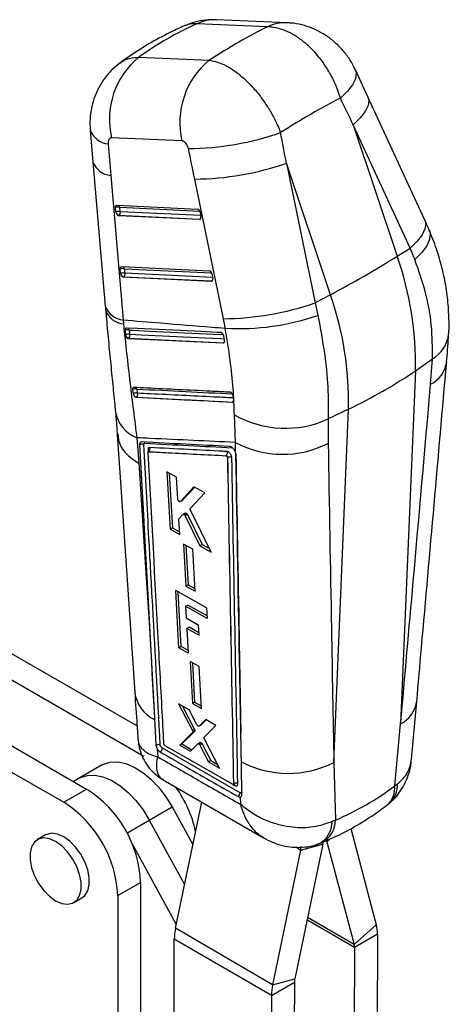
# Model space of a CAD drawing. Extents: x 54 to 540, y 63 to 421.
# Tile 11 of 11: x 494 to 537, y 305 to 402. Entities that reach past the tile are written whole.
import ezdxf

# ---------------------------------------------------------------- set-up
doc = ezdxf.new("R2010")
doc.units = 0
doc.header["$LTSCALE"] = 1.5
doc.layers.get('0').update_dxf_attribs({"linetype": 'CONTINUOUS'})

msp = doc.modelspace()

# ---------------------------------------------------------------- linework, layer by layer
at = {"color": 7, "linetype": 'CONTINUOUS'}
for p, q in [((520.647878, 402.056504), (513.732755, 402.357379)), ((518.689924, 401.657015), (511.774802, 401.957899)), ((506.070168, 398.664684), (512.985291, 398.3638)), ((528.573503, 394.766523), (527.349788, 397.417255)), ((534.171945, 382.62713), (528.573876, 394.765711)), ((501.285455, 391.48649), (501.54945, 388.369769)), ((527.129452, 392.028258), (531.450725, 379.086614)), ((532.727518, 379.889677), (527.129452, 392.028258)), ((510.301584, 390.427733), (503.386461, 390.728607)), ((501.549424, 388.370075), (502.759205, 374.163554)), ((520.561403, 388.236604), (523.387011, 374.497518)), ((524.882677, 375.29496), (520.561403, 388.236604)), ((503.298667, 387.037205), (504.508448, 372.830676)), ((514.377096, 372.939036), (511.551487, 386.678124)), ((503.808143, 383.443548), (503.774541, 383.880066)), ((503.918322, 384.108675), (511.818705, 383.733377)), ((504.23493, 383.464215), (504.201327, 383.900733)), ((504.071372, 383.085318), (504.099092, 383.10132)), ((512.021839, 382.707638), (504.071372, 383.085318)), ((504.099092, 383.10132), (512.04956, 382.72364)), ((512.04956, 382.72364), (512.021839, 382.707638)), ((512.074891, 383.426216), (512.158578, 382.987318)), ((531.450725, 379.086614), (532.727518, 379.889677)), ((533.187958, 378.761601), (532.727518, 379.889677)), ((504.38387, 378.060893), (512.978146, 377.652636)), ((504.700478, 377.416433), (504.666875, 377.85296)), ((504.273692, 377.395767), (504.240088, 377.832284)), ((504.53692, 377.037536), (504.564639, 377.053538)), ((513.18128, 376.626897), (504.53692, 377.037536)), ((504.564639, 377.053538), (513.209, 376.642899)), ((513.234331, 377.345475), (513.318018, 376.906577)), ((513.209, 376.642899), (513.18128, 376.626897)), ((524.882677, 375.29496), (523.387011, 374.497518)), ((523.387011, 374.497518), (523.660471, 373.2615)), ((504.508448, 372.830676), (504.549044, 372.421761)), ((504.712528, 371.78891), (504.753191, 371.35661)), ((504.753191, 371.35661), (504.76658, 371.283835)), ((514.486758, 370.831346), (514.397551, 371.267018)), ((505.023692, 371.002007), (505.045849, 371.014798)), ((505.023692, 371.002007), (514.355127, 370.554474)), ((514.378348, 370.567879), (514.355127, 370.554474)), ((514.488559, 370.822235), (514.486758, 370.831346)), ((533.239691, 367.826847), (534.910696, 368.984939)), ((534.734293, 366.484982), (534.910696, 368.984939)), ((533.239691, 367.826847), (531.790793, 333.075262)), ((505.450834, 365.968522), (505.51178, 365.560303)), ((515.33068, 365.348363), (515.304045, 365.44991)), ((515.381491, 364.954394), (515.33068, 365.348363)), ((505.810208, 365.208694), (505.811385, 365.209374)), ((515.262843, 364.738827), (515.260478, 364.737462)), ((515.54577, 360.762737), (515.451103, 363.482358)), ((526.671642, 364.035194), (524.6806, 363.07923)), ((525.222744, 329.283609), (526.671642, 364.035194)), ((524.6806, 363.07923), (524.667074, 360.673299)), ((505.866174, 361.222948), (506.048504, 358.750451)), ((506.122238, 360.530666), (506.127003, 360.533417)), ((515.559998, 359.794474), (515.54577, 360.762737)), ((515.559998, 359.794474), (515.555199, 359.808503)), ((514.770189, 359.261994), (514.77493, 359.264732)), ((514.77493, 359.264732), (514.775074, 359.264326)), ((509.768062, 357.354683), (508.826594, 357.878261)), ((508.826594, 357.878261), (509.144334, 352.237935)), ((509.056997, 357.750127), (509.361008, 352.363018)), ((509.889421, 355.178265), (509.768062, 357.354683)), ((465.039862, 356.442737), (505.884197, 332.873801)), ((511.480425, 356.401251), (510.144355, 354.951808)), ((511.547387, 356.363921), (510.361073, 355.076916)), ((511.130034, 354.285458), (512.560208, 355.799311)), ((512.560208, 355.799311), (511.480425, 356.401251)), ((462.785959, 355.141586), (506.538189, 329.89467)), ((510.144355, 354.951808), (510.129237, 354.943155)), ((510.130582, 354.940818), (510.347297, 355.065925)), ((510.361073, 355.076916), (510.144355, 354.951808)), ((510.361073, 355.076916), (510.345952, 355.068262)), ((510.020472, 353.283627), (510.397548, 353.670741)), ((510.626801, 353.805443), (510.40991, 353.680234)), ((510.763307, 353.76606), (510.546386, 353.640834)), ((510.841711, 353.662639), (510.624767, 353.5374)), ((510.841712, 353.66264), (512.271685, 350.732459)), ((513.167854, 349.981843), (511.136445, 354.117199)), ((510.082588, 351.712451), (509.999126, 353.21017)), ((510.624767, 353.5374), (512.054253, 350.606938)), ((457.177718, 351.904018), (500.929948, 326.657102)), ((509.361008, 352.363018), (509.144334, 352.237935)), ((509.144334, 352.237935), (510.082588, 351.712451)), ((509.361007, 352.363018), (510.068398, 351.967078)), ((510.458751, 350.756706), (510.687645, 346.631367)), ((511.358142, 350.252006), (510.458751, 350.756706)), ((512.271685, 350.732459), (512.054253, 350.606938)), ((512.271685, 350.732459), (512.99984, 350.323869)), ((454.923815, 350.602867), (498.676045, 325.355951)), ((510.690016, 350.626931), (510.90487, 346.756768)), ((511.58478, 346.125324), (511.358142, 350.252006)), ((512.054253, 350.606938), (513.167854, 349.981843)), ((512.717104, 344.487995), (509.681468, 346.201939)), ((509.997304, 340.561577), (509.681468, 346.201939)), ((510.213928, 340.686632), (509.912678, 346.071398)), ((510.90487, 346.756768), (510.687645, 346.631367)), ((510.687645, 346.631367), (511.58478, 346.125324)), ((510.90487, 346.756768), (511.570716, 346.381395)), ((510.661304, 344.644268), (510.878455, 344.769627)), ((510.661304, 344.644268), (510.724498, 343.503258)), ((512.77319, 343.449974), (510.661304, 344.644268)), ((512.759327, 343.706534), (510.878455, 344.769627)), ((512.717104, 344.487995), (512.77319, 343.449974)), ((510.724498, 343.503258), (511.905706, 342.834478)), ((507.128926, 342.093076), (507.589823, 333.667912)), ((510.782401, 342.457651), (510.999447, 342.582948)), ((510.782401, 342.457651), (510.916301, 340.039184)), ((511.962821, 341.788417), (510.782401, 342.457651)), ((511.948813, 342.044991), (510.999447, 342.582948)), ((511.905706, 342.834478), (511.962821, 341.788417)), ((509.997304, 340.561577), (510.213928, 340.686632)), ((510.916301, 340.039184), (509.997304, 340.561577)), ((510.902103, 340.295635), (510.213928, 340.686632)), ((511.094935, 339.215346), (511.323503, 335.089865)), ((511.987802, 338.706874), (511.094935, 339.215346)), ((511.325907, 339.083814), (511.539662, 335.214651)), ((512.213999, 334.579986), (511.987802, 338.706874)), ((511.539662, 335.214651), (511.323503, 335.089865)), ((511.539662, 335.214651), (512.199928, 334.836723)), ((532.864841, 329.590996), (533.37099, 335.273355)), ((510.990822, 334.447581), (509.962651, 335.036715)), ((509.962651, 335.036715), (511.328722, 332.405493)), ((510.361921, 334.807938), (511.54428, 332.529932)), ((511.758974, 332.988281), (510.990822, 334.447581)), ((511.323503, 335.089865), (512.213999, 334.579986)), ((507.589823, 333.667912), (507.599643, 333.488756)), ((512.629162, 333.508411), (511.976601, 332.862671)), ((512.686159, 333.475723), (512.192431, 332.987267)), ((513.637935, 332.929901), (512.629162, 333.508411)), ((511.55334, 332.351965), (510.297582, 331.102482)), ((511.54428, 332.529932), (511.328722, 332.405493)), ((511.55334, 332.351965), (511.337824, 332.22755)), ((511.976601, 332.862671), (511.965556, 332.856467)), ((511.966322, 332.85513), (512.182147, 332.979724)), ((512.192431, 332.987267), (511.976601, 332.862671)), ((512.192431, 332.987267), (512.181381, 332.98106)), ((512.486727, 331.760626), (513.637935, 332.929901)), ((531.208736, 326.975457), (531.790793, 333.075262)), ((511.337824, 332.22755), (510.08251, 330.978323)), ((513.991609, 328.725029), (512.496953, 331.581746)), ((507.870922, 330.609827), (507.921753, 329.825409)), ((516.009916, 326.301124), (508.37356, 330.682001)), ((508.528682, 331.088563), (508.527544, 331.100316)), ((515.259612, 327.125404), (508.643446, 330.916411)), ((510.297582, 331.102482), (510.08251, 330.978323)), ((510.08251, 330.978323), (511.126572, 330.376673)), ((510.297582, 331.102482), (511.282212, 330.534999)), ((511.126572, 330.376673), (511.846493, 331.109036)), ((512.073322, 331.242038), (511.857985, 331.117726)), ((512.191885, 331.215453), (511.976527, 331.09113)), ((512.281026, 331.106768), (512.065678, 330.98245)), ((512.065678, 330.98245), (512.910083, 329.348616)), ((512.281026, 331.106768), (513.125155, 329.472774)), ((513.125155, 329.472774), (512.910083, 329.348616)), ((513.125155, 329.472774), (513.805593, 329.080561)), ((502.465248, 329.028314), (500.211345, 327.727163)), ((512.910083, 329.348616), (513.991609, 328.725029)), ((525.222744, 329.283609), (525.376105, 323.608351)), ((500.211345, 327.727163), (499.643572, 327.399395)), ((508.438287, 327.576055), (518.324553, 321.857872)), ((498.676045, 325.355951), (500.929948, 326.657102)), ((515.334015, 327.117145), (515.343418, 327.122573)), ((515.361263, 327.179144), (515.362104, 327.179629)), ((515.362104, 327.179629), (515.362149, 327.179507)), ((531.208736, 326.975457), (531.462523, 327.151373)), ((516.076395, 325.141599), (516.065531, 325.876217)), ((507.090047, 323.600998), (509.34395, 324.902148)), ((509.34395, 324.902148), (511.373321, 321.196946)), ((509.663605, 312.956964), (512.240602, 325.376806)), ((507.090047, 323.600998), (510.558263, 317.268768)), ((525.376105, 323.608351), (525.060595, 323.455619)), ((526.885363, 322.769137), (529.397969, 313.291037)), ((496.891411, 322.140925), (496.095916, 321.681695)), ((505.361618, 321.340444), (509.743205, 313.340591)), ((524.133246, 321.240559), (521.384644, 307.993666)), ((521.958095, 320.656248), (524.133246, 321.240559)), ((524.538115, 321.474285), (527.218913, 311.361718)), ((521.958095, 320.656248), (519.209493, 307.409355)), ((503.98047, 316.171013), (506.234373, 317.472164)), ((506.234373, 317.472164), (506.237712, 299.281791)), ((499.667501, 315.494857), (500.462996, 315.954087)), ((503.98047, 316.171013), (503.983809, 297.980641)), ((519.209493, 307.409355), (509.663605, 312.956964)), ((529.397969, 313.291037), (527.218913, 311.361718)), ((529.508039, 312.367259), (527.254137, 311.066108)), ((529.508039, 312.367259), (529.46678, 298.152644)), ((509.497403, 294.541888), (509.547794, 311.902788)), ((519.093682, 306.355178), (509.547794, 311.902788)), ((527.254137, 311.066108), (527.212878, 296.851494)), ((519.093682, 306.355178), (521.347585, 307.656329)), ((519.209493, 307.409355), (521.384644, 307.993666)), ((521.347585, 307.656329), (521.306326, 293.441714)), ((519.093682, 306.355178), (519.052423, 292.140564))]:
    msp.add_line(p, q, dxfattribs=at)
at = {"color": 8, "linetype": 'CONTINUOUS'}
for p, q in [((504.201327, 383.900733), (512.043459, 383.528209)), ((512.13924, 383.088737), (504.23493, 383.464215)), ((504.666875, 377.85296), (513.202899, 377.447468)), ((513.298681, 377.007997), (504.700478, 377.416433)), ((506.967078, 360.047367), (506.980479, 359.800689)), ((515.326666, 327.115992), (515.488304, 327.023303)), ((504.886267, 322.328783), (507.090047, 323.600998)), ((524.836284, 321.738281), (524.538115, 321.474285)), ((521.958095, 320.656248), (521.487299, 320.929851)), ((524.538115, 321.474285), (524.408581, 321.549563)), ((527.218913, 311.361718), (522.636095, 314.025031)), ((527.254137, 311.066108), (522.585149, 313.779499))]:
    msp.add_line(p, q, dxfattribs=at)
at = {"color": 8, "linetype": 'CONTINUOUS', "flags": 128}
for points in [[(527.349959, 397.416887), (527.432132, 397.083251), (527.352304, 396.558312), (527.056775, 395.963485), (526.555789, 395.319381), (525.866716, 394.64834)], [(528.573876, 394.765711), (528.655134, 394.444183), (528.582207, 393.923728), (528.29592, 393.333837), (527.806076, 392.694719), (527.129452, 392.028258)], [(512.098987, 382.731435), (512.084563, 382.726813), (512.04956, 382.72364)], [(534.171945, 382.62713), (534.253201, 382.305602), (534.180275, 381.785147), (533.893988, 381.195255), (533.404142, 380.556129), (532.727518, 379.889677)], [(534.618153, 381.619617), (534.701999, 381.284746), (534.640022, 380.724652), (534.359351, 380.102872), (533.86969, 379.440891), (533.187958, 378.761601)], [(513.258427, 376.650694), (513.244003, 376.646072), (513.209, 376.642899)], [(505.139456, 371.815482), (505.530474, 371.796708), (507.094582, 371.721625), (513.351598, 371.421733), (514.361051, 371.373412)], [(514.464655, 370.93929), (514.121928, 370.955735), (512.557853, 371.030797), (506.302159, 371.331467), (505.180147, 371.385482)], [(514.440766, 370.581991), (514.413678, 370.571137), (514.378348, 370.567879)]]:
    msp.add_lwpolyline(points, dxfattribs=at)
at = {"color": 7, "linetype": 'CONTINUOUS', "flags": 128}
for points in [[(503.774541, 383.880066), (503.773792, 383.928213), (503.779128, 383.973026), (503.790388, 384.01317), (503.807238, 384.047455), (503.829174, 384.074845), (503.855542, 384.094522), (503.885557, 384.105918), (503.918322, 384.108675)], [(504.240088, 377.832284), (504.23934, 377.880432), (504.244676, 377.925254), (504.255937, 377.965398), (504.272786, 377.999674), (504.294722, 378.027063), (504.32109, 378.046749), (504.351105, 378.058136), (504.38387, 378.060893)], [(514.138957, 371.573262), (513.753164, 371.59164), (512.188646, 371.666208), (505.931049, 371.964754), (504.853356, 372.016221)], [(505.045849, 371.014798), (509.689221, 370.792254), (514.378348, 370.567879)], [(503.931162, 361.549084), (504.220339, 357.307463), (505.659616, 336.15723)], [(506.122238, 360.530666), (506.928551, 345.762836), (507.128926, 342.093076)], [(506.048504, 358.750451), (506.750117, 347.942888), (507.128926, 342.093076)], [(507.599643, 333.488756), (507.625479, 333.017458), (507.736185, 330.99922)], [(502.465248, 329.028314), (502.599079, 329.099676), (503.256774, 329.308397), (503.992959, 329.330985), (504.785264, 329.166755), (505.609617, 328.820696), (506.440968, 328.30332), (507.254059, 327.630353), (508.024183, 326.82224), (508.727941, 325.903533), (509.34395, 324.902148)], [(516.197946, 326.1256), (516.18981, 326.571416), (516.155524, 328.452799), (516.139259, 329.346598)], [(500.211345, 327.727163), (500.345176, 327.798526), (501.002871, 328.007246), (501.739056, 328.029834), (502.531361, 327.865605), (503.355714, 327.519546), (504.187065, 327.00217), (505.000156, 326.329203), (505.77028, 325.521089), (506.474038, 324.602382), (507.090047, 323.600998)], [(500.211345, 327.727163), (500.345176, 327.798526), (501.002871, 328.007246), (501.739056, 328.029834), (502.531361, 327.865605), (503.355714, 327.519546), (504.187065, 327.00217), (505.000156, 326.329203), (505.77028, 325.521089), (506.474038, 324.602382), (507.090047, 323.600998)], [(497.881708, 315.671694), (498.486147, 315.40751), (499.055458, 315.32818), (499.556555, 315.438315), (499.960316, 315.731513), (500.243276, 316.190739), (500.38899, 316.789298), (500.38899, 317.492408), (500.243276, 318.259206), (499.960316, 319.045128), (499.556555, 319.804501), (499.055458, 320.493189), (498.486147, 321.071172), (497.881708, 321.504858), (497.27727, 321.769042), (496.707958, 321.848372), (496.206861, 321.738238), (495.803101, 321.445037), (495.520141, 320.985814), (495.374427, 320.387254), (495.374427, 319.684144), (495.520141, 318.917347), (495.803101, 318.131423), (496.206861, 317.372052), (496.707958, 316.683363), (497.27727, 316.105381), (497.881708, 315.671694)], [(500.462996, 315.954087), (500.755811, 316.190743), (501.038771, 316.649968), (501.184485, 317.248528), (501.184485, 317.951638), (501.038771, 318.718435), (500.755811, 319.504357), (500.35205, 320.26373), (499.850953, 320.952419), (499.281642, 321.530401), (498.677203, 321.964088), (498.072764, 322.228271), (497.503453, 322.307602), (497.002356, 322.197467), (496.891411, 322.140925)], [(524.133246, 321.240559), (524.159953, 321.377066), (524.171909, 321.44432)]]:
    msp.add_lwpolyline(points, dxfattribs=at)
at = {"color": 8, "linetype": 'CONTINUOUS'}
for centre, radius, start, end in [((513.563194, 398.19049), 4.170337, 87.66977292, 115.39373412), ((520.478566, 397.888686), 4.171276, 87.73590009, 115.39140387), ((503.222713, 392.205789), 2.066485, 200.36987354, 264.79348335), ((503.484742, 389.095686), 2.066874, 200.55259389, 264.83481507), ((503.929554, 383.860398), 0.274749, 8.44189059, 61.52835364), ((511.900736, 382.963771), 0.282509, 301.78901929, 338.26245791), ((504.395087, 377.812613), 0.274767, 8.44381295, 61.52669642), ((513.060179, 376.883027), 0.282505, 301.78875994, 338.26271726), ((504.694526, 374.889156), 2.066873, 200.55230717, 264.83475027), ((504.740186, 374.487967), 2.075028, 200.28519377, 264.71470641), ((504.870083, 371.769875), 0.273207, 9.60958635, 64.07603374), ((533.320286, 371.770748), 3.207824, 299.72192915, 353.80453015), ((514.229684, 370.80788), 0.282314, 301.77538191, 337.79487466), ((533.38645, 369.123089), 2.96248, 297.06307885, 351.4119517), ((505.612675, 365.94241), 0.274803, 15.36515459, 55.26016399), ((515.108976, 364.984779), 0.290116, 302.02987939, 342.04312109), ((515.270715, 364.84922), 0.110673, 265.92109689, 299.5466744), ((507.069867, 364.357995), 3.358183, 189.73087229, 248.99583855), ((509.133824, 336.642608), 3.507206, 187.93247792, 244.05953579), ((530.446588, 335.710548), 2.958313, 297.02518627, 351.50503006), ((529.033998, 326.747342), 2.186669, 310.80961031, 5.98804968), ((529.223456, 326.972683), 2.246185, 312.97454823, 4.56286543), ((522.935457, 323.562816), 2.441073, 297.28246063, 1.0688516), ((522.640049, 323.426965), 2.420716, 297.28386289, 0.67823068)]:
    msp.add_arc(centre, radius, start, end, dxfattribs=at)
at = {"color": 7, "linetype": 'CONTINUOUS'}
for centre, radius, start, end in [((511.048442, 392.559397), 7.877674, 129.19393395, 193.43854779), ((517.96355, 392.258521), 7.877658, 129.19388078, 193.43856002), ((510.651983, 417.97502), 28.303535, 270.57153901, 289.26875923), ((511.319301, 414.843825), 28.166658, 270.4723107, 289.15483255), ((504.022795, 383.170478), 0.751761, 76.26186609, 109.28277948), ((511.724015, 383.393986), 0.352353, 5.24832873, 74.41091898), ((504.056402, 382.73388), 0.751839, 76.26362556, 109.28102002), ((504.259227, 383.479335), 0.452501, 184.53600405, 194.17665026), ((504.189836, 383.474762), 0.384309, 196.0497362, 256.3421906), ((503.90123, 383.382254), 0.343617, 305.15704112, 13.79948117), ((511.708412, 382.901462), 0.458279, 9.09028667, 10.79782227), ((475.038869, 469.220863), 106.331936, 297.95362199, 302.04100148), ((501.337154, 368.530132), 31.910288, 358.73713126, 19.31840204), ((504.488357, 377.122754), 0.751712, 76.26196479, 109.28519522), ((504.521946, 376.686173), 0.751767, 76.26197719, 109.28259841), ((504.724918, 377.43157), 0.452644, 184.53669848, 194.17434749), ((504.655396, 377.426993), 0.384324, 196.05107832, 256.34085858), ((504.366764, 377.334477), 0.34363, 305.15841794, 13.79803871), ((512.883455, 377.313245), 0.352354, 5.24831869, 74.41076803), ((512.870732, 376.821244), 0.455353, 9.08253922, 10.80107475), ((494.769106, 364.738478), 31.910288, 358.73713126, 19.31840204), ((514.144925, 401.104638), 28.166558, 270.47228248, 289.15486869), ((515.924617, 395.851484), 23.877831, 266.70542821, 288.90357407), ((504.969171, 371.108452), 0.727248, 76.45845804, 110.66461063), ((505.012927, 370.686981), 0.718238, 76.53693172, 111.20034299), ((505.137064, 371.388945), 0.385106, 195.83922264, 256.29896845), ((504.846962, 371.296524), 0.344856, 305.22056257, 14.94897692), ((506.031742, 407.372964), 48.001749, 295.4664348, 304.52818866), ((505.723847, 365.447156), 0.588522, 74.84997772, 117.63878836), ((505.786878, 365.045949), 0.583299, 74.94959877, 118.13969638), ((505.867647, 365.521934), 0.317584, 210.72821656, 259.79588164), ((505.609284, 365.493628), 0.348777, 305.41231341, 19.35850892), ((520.459843, 372.301133), 10.141906, 240.4050125, 294.59301595), ((506.355627, 360.154967), 0.442147, 63.65015698, 121.13636991), ((506.3979, 360.587562), 0.275559, 20.34916141, 51.09987805), ((520.191859, 369.431381), 9.835219, 241.81025364, 297.06617535), ((506.810766, 360.129846), 0.355991, 309.27197253, 22.4639398), ((507.90138, 330.68665), 0.472199, 305.33443253, 359.43558543), ((520.741543, 338.045551), 9.841383, 242.11839408, 297.0869865), ((494.768929, 316.974873), 11.476224, 2.48353181, 57.53048592), ((499.720909, 319.811757), 12.21883, 12.67241324, 35.19880156), ((515.342198, 327.027323), 0.146161, 358.42411788, 55.99630611), ((515.54242, 326.305042), 0.467513, 304.80584496, 359.51989148), ((492.515026, 315.673723), 11.476224, 2.48353181, 57.53048592), ((520.303041, 321.008776), 1.692183, 347.97565633, 359.48556813), ((514.835784, 311.8553), 5.288204, 167.97579613, 179.48547337), ((525.932957, 312.409723), 3.575334, 359.31947394, 14.27038547), ((526.110025, 311.079686), 1.144192, 359.32009966, 14.26994955), ((524.381677, 306.307695), 5.288208, 167.97585439, 179.48552793), ((523.039607, 307.641153), 1.692089, 167.97546886, 179.48611467)]:
    msp.add_arc(centre, radius, start, end, dxfattribs=at)
for centre, major_axis, ratio, start_param, end_param in [((548.784419, 350.77943), (46.278034, -44.771446), 0.661171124, 2.879052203, 3.030594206), ((502.736337, 352.78297), (34.333648, 50.231572), 0.404873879, 0.624736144, 0.776278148), ((502.736337, 352.78297), (40.692262, 44.143215), 0.298968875, 0.685912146, 0.84197764), ((480.874005, 418.257777), (-141.637828, 284.530727), 0.094420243, 4.573207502, 4.582441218), ((480.874005, 418.257777), (-65.498122, 328.284262), 0.099333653, 4.601014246, 4.610247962), ((531.375102, 413.925372), (-25.253331, 323.601478), 0.092950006, 1.637084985, 1.646726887), ((475.796706, 416.343573), (-70.195686, 325.494677), 0.086707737, 4.602441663, 4.611675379), ((504.01132, 383.380322), (-0.107105, 0.28794), 0.605492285, 1.389307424, 2.888577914), ((511.961787, 383.002647), (-0.107105, 0.28794), 0.605492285, 2.888577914, 4.393191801), ((504.476868, 377.332543), (-0.107105, 0.28794), 0.605492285, 1.389307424, 2.888577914), ((513.121228, 376.921907), (-0.107105, 0.28794), 0.605492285, 2.888577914, 4.393191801), ((502.051754, 373.465567), (-6.755319, 18.162859), 0.605453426, 4.412802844, 4.46261193), ((492.298994, 385.738147), (-36.605222, 60.330074), 0.616458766, 3.0506685, 3.205617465)]:
    msp.add_ellipse(centre, major_axis=major_axis, ratio=ratio, start_param=start_param, end_param=end_param, dxfattribs=at)
for points, knots in [([(513.725418, 402.338286), (513.532336, 402.349691), (512.987069, 402.381898), (512.089457, 402.256836), (511.219243, 402.050832), (510.7318, 401.824552), (510.567783, 401.748411)], [0, 0, 0, 0, 0.178552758, 0.504237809, 0.833182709, 1, 1, 1, 1]), ([(510.690524, 401.824015), (510.256072, 401.629389), (509.076104, 401.100786), (507.232901, 400.11547), (505.472002, 399.018187), (504.454515, 398.275605), (504.079011, 398.001554)], [0, 0, 0, 0, 0.184472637, 0.501025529, 0.815853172, 1, 1, 1, 1]), ([(525.866716, 394.64834), (525.703576, 395.137179), (525.403611, 396.036011), (524.747453, 397.287418), (523.955801, 398.483446), (523.046193, 399.522599), (522.072569, 400.363924), (521.159386, 400.966692), (520.233117, 401.389627), (519.400899, 401.618266), (518.899404, 401.645598), (518.689924, 401.657015)], [0, 0, 0, 0, 0.133082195, 0.244698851, 0.356315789, 0.498668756, 0.6048073, 0.710946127, 0.817319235, 0.923692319, 1, 1, 1, 1]), ([(527.335852, 397.408342), (527.278783, 397.541195), (527.07393, 398.018075), (526.570824, 398.789216), (525.841346, 399.676845), (524.992202, 400.443872), (524.07538, 401.066993), (523.098714, 401.547986), (522.07603, 401.870884), (521.248984, 402.03613), (520.766367, 402.038191), (520.639315, 402.038734)], [0, 0, 0, 0, 0.050593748, 0.181608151, 0.319805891, 0.451375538, 0.580230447, 0.706969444, 0.831156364, 0.955551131, 1, 1, 1, 1]), ([(512.985291, 398.3638), (513.386281, 398.284102), (514.047465, 398.152689), (515.053442, 397.613568), (515.959122, 396.97748), (516.85982, 396.160933), (517.719361, 395.196669), (518.476788, 394.178512), (519.145445, 393.090345), (519.648456, 392.105151), (519.896729, 391.492475), (519.992142, 391.25702)], [0, 0, 0, 0, 0.164070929, 0.270532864, 0.376994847, 0.501028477, 0.609502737, 0.717976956, 0.825447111, 0.932918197, 1, 1, 1, 1]), ([(504.190708, 398.081986), (503.924126, 397.867146), (503.383813, 397.431704), (502.703099, 396.632891), (502.139563, 395.755773), (501.712947, 394.815516), (501.421035, 393.842165), (501.270448, 392.826766), (501.230561, 392.036114), (501.287172, 391.58716), (501.299824, 391.486822)], [0, 0, 0, 0, 0.136218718, 0.276090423, 0.416120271, 0.550697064, 0.686565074, 0.819826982, 0.959732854, 1, 1, 1, 1]), ([(503.386461, 390.728607), (503.381764, 390.728745), (503.323701, 390.730448), (503.218704, 390.701296), (503.116324, 390.595215), (503.048721, 390.439159), (503.026905, 390.288045), (503.033481, 390.176718), (503.035188, 390.14783)], [0, 0, 0, 0, 0.021004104, 0.259603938, 0.498155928, 0.658260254, 0.911324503, 1, 1, 1, 1]), ([(510.934313, 389.672893), (510.928421, 389.698805), (510.903807, 389.807053), (510.829956, 389.995966), (510.71178, 390.177515), (510.57628, 390.316912), (510.441638, 390.406181), (510.344124, 390.421187), (510.301584, 390.427733)], [0, 0, 0, 0, 0.068199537, 0.284914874, 0.501795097, 0.625534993, 0.836640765, 1, 1, 1, 1]), ([(534.619253, 381.61703), (534.583234, 381.701423), (534.439341, 382.038563), (534.286515, 382.374949), (534.171945, 382.62713)], [0, 0, 0, 0, 0.2503218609, 1, 1, 1, 1]), ([(536.506822, 371.421557), (536.50855, 371.439132), (536.571063, 372.075004), (536.537028, 373.364578), (536.392804, 375.267835), (536.059631, 377.188335), (535.55438, 379.101507), (535.065208, 380.586905), (534.692145, 381.411919), (534.601344, 381.612722)], [0, 0, 0, 0, 0.005252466, 0.190044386, 0.376554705, 0.560772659, 0.74875314, 0.938848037, 1, 1, 1, 1]), ([(534.910696, 368.984939), (534.911947, 370.08852), (534.914337, 372.198934), (534.318084, 375.513192), (533.567305, 377.671214), (533.187958, 378.761601)], [0, 0, 0, 0, 0.3516041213, 0.6723837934, 1, 1, 1, 1]), ([(502.759471, 374.163791), (502.767093, 374.070799), (502.777988, 373.937898), (502.791061, 373.805865), (502.794987, 373.766216)], [0, 0, 0, 0, 0.699707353, 1, 1, 1, 1]), ([(502.794128, 373.767994), (502.80089, 373.69228), (502.881575, 372.78885), (503.040507, 371.09616), (503.269405, 368.723305), (503.496116, 366.433847), (503.660187, 364.794601), (503.74513, 363.938792), (503.759994, 363.789037)], [0, 0, 0, 0, 0.021153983, 0.252411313, 0.484090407, 0.71677228, 0.950439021, 1, 1, 1, 1]), ([(523.660471, 373.2615), (523.892544, 372.005684), (524.339685, 369.586066), (524.685392, 366.151685), (524.682209, 364.110637), (524.6806, 363.07923)], [0, 0, 0, 0, 0.3480153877, 0.6705313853, 1, 1, 1, 1]), ([(504.508448, 372.830676), (505.753227, 372.726132), (508.667816, 372.481348), (512.015159, 372.212213), (514.117789, 372.047219), (514.552371, 372.013117)], [0, 0, 0, 0, 0.371616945, 0.870122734, 1, 1, 1, 1]), ([(504.549044, 372.421761), (504.651311, 371.444333), (504.855846, 369.489467), (505.184668, 366.645783), (505.523282, 363.870257), (505.751876, 362.105393), (505.866174, 361.222948)], [0, 0, 0, 0, 0.247645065, 0.495292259, 0.747642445, 1, 1, 1, 1]), ([(504.853356, 372.016221), (504.849188, 372.016296), (504.823281, 372.01676), (504.779226, 372.00179), (504.73485, 371.950783), (504.710163, 371.876934), (504.711765, 371.8173), (504.712528, 371.78891)], [0, 0, 0, 0, 0.046763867, 0.290640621, 0.534510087, 0.778390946, 1, 1, 1, 1]), ([(504.76658, 371.283835), (504.777566, 371.251033), (504.79954, 371.185427), (504.856453, 371.099492), (504.923129, 371.036012), (504.981423, 371.006858), (505.01368, 371.003156), (505.023692, 371.002007)], [0, 0, 0, 0, 0.225517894, 0.451059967, 0.67586352, 0.899383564, 1, 1, 1, 1]), ([(505.180147, 371.385482), (505.173902, 371.449894), (505.160021, 371.593093), (505.146755, 371.736552), (505.139456, 371.815482)], [0, 0, 0, 0, 0.449808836, 1, 1, 1, 1]), ([(514.397551, 371.267018), (514.389956, 371.296274), (514.373843, 371.358339), (514.326219, 371.446436), (514.264367, 371.518579), (514.198554, 371.563425), (514.157502, 371.570201), (514.138957, 371.573262)], [0, 0, 0, 0, 0.189093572, 0.40115054, 0.613207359, 0.825271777, 1, 1, 1, 1]), ([(515.451103, 363.482358), (515.421972, 364.330107), (515.363161, 366.041564), (515.055071, 368.912866), (514.723716, 370.956401), (514.552371, 372.013117)], [0, 0, 0, 0, 0.321562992, 0.649179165, 1, 1, 1, 1]), ([(536.305943, 368.681774), (536.378352, 369.493916), (536.460528, 370.415598), (536.502035, 371.315828), (536.506968, 371.422819)], [0, 0, 0, 0, 0.881151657, 1, 1, 1, 1]), ([(514.355127, 370.554474), (514.37628, 370.556625), (514.418584, 370.560926), (514.465724, 370.607949), (514.493542, 370.679272), (514.498651, 370.755731), (514.491147, 370.805182), (514.488559, 370.822235)], [0, 0, 0, 0, 0.220180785, 0.440329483, 0.661068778, 0.88311925, 1, 1, 1, 1]), ([(533.372088, 335.272682), (533.528688, 337.043355), (534.513959, 348.183774), (535.492372, 359.31986), (536.315275, 368.685962)], [0, 0, 0, 0, 0.158941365, 1, 1, 1, 1]), ([(531.790793, 333.075262), (532.204001, 337.752881), (533.187927, 348.891162), (534.166614, 360.0262), (534.734293, 366.484982)], [0, 0, 0, 0, 0.419958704, 1, 1, 1, 1]), ([(505.57443, 366.17525), (505.554344, 366.173461), (505.513245, 366.169801), (505.469388, 366.12635), (505.445758, 366.058523), (505.446287, 365.99988), (505.450752, 365.969081), (505.450834, 365.968522)], [0, 0, 0, 0, 0.240523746, 0.492135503, 0.743730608, 0.995343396, 1, 1, 1, 1]), ([(505.51178, 365.560303), (505.518364, 365.53052), (505.531801, 365.469731), (505.56685, 365.400924), (505.590207, 365.366256), (505.594652, 365.35966)], [0, 0, 0, 0, 0.437506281, 0.89296592, 1, 1, 1, 1]), ([(515.036058, 365.70607), (514.907515, 365.712419), (514.258687, 365.744464), (511.528908, 365.879396), (508.503512, 366.029411), (505.999075, 366.154107), (505.57443, 366.17525)], [0, 0, 0, 0, 0.04074375, 0.205657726, 0.865313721, 1, 1, 1, 1]), ([(505.594652, 365.35966), (505.615464, 365.333199), (505.657089, 365.280277), (505.730582, 365.228254), (505.781884, 365.210733), (505.80703, 365.208923), (505.810208, 365.208694)], [0, 0, 0, 0, 0.318004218, 0.636007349, 0.954008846, 1, 1, 1, 1]), ([(505.938342, 365.60924), (505.931107, 365.656825), (505.910558, 365.791971), (505.890592, 365.927448), (505.877655, 366.015224)], [0, 0, 0, 0, 0.3520971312, 1, 1, 1, 1]), ([(515.304045, 365.44991), (515.289871, 365.481074), (515.261521, 365.543404), (515.197674, 365.622999), (515.126791, 365.680224), (515.071283, 365.702823), (515.042611, 365.705466), (515.036058, 365.70607)], [0, 0, 0, 0, 0.232755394, 0.465519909, 0.698281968, 0.931040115, 1, 1, 1, 1]), ([(505.810208, 365.208694), (507.384801, 365.12988), (510.533989, 364.972252), (513.684982, 364.815725), (515.260478, 364.737462)], [0, 0, 0, 0, 0.500000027, 1, 1, 1, 1]), ([(505.811385, 365.209374), (507.476894, 365.126167), (509.364075, 365.031886), (512.514746, 364.875116), (513.999692, 364.801471), (515.262843, 364.738827)], [0, 0, 0, 0, 0.528794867, 0.59917527, 1, 1, 1, 1]), ([(515.260478, 364.737462), (515.281457, 364.73945), (515.323416, 364.743427), (515.366315, 364.788733), (515.388764, 364.854115), (515.385547, 364.908983), (515.384044, 364.934617)], [0, 0, 0, 0, 0.257941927, 0.51587698, 0.773819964, 1, 1, 1, 1]), ([(503.756307, 363.786677), (503.829232, 363.071121), (503.905358, 362.324166), (503.925812, 361.620236), (503.926672, 361.590646)], [0, 0, 0, 0, 0.957963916, 1, 1, 1, 1]), ([(503.980072, 361.597049), (504.032834, 361.199326), (504.148271, 360.329171), (505.025977, 359.401514), (505.764357, 358.908357), (506.021274, 358.765583), (506.048504, 358.750451)], [0, 0, 0, 0, 0.36485567, 0.79824715, 0.978616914, 1, 1, 1, 1]), ([(515.54577, 360.762737), (514.174274, 360.828069), (511.385055, 360.960935), (508.159194, 361.114365), (506.304818, 361.202177), (505.866174, 361.222948)], [0, 0, 0, 0, 0.424811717, 0.863941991, 1, 1, 1, 1]), ([(506.342053, 360.80885), (506.302616, 360.805302), (506.223742, 360.798206), (506.147903, 360.715498), (506.120442, 360.617085), (506.12186, 360.548863), (506.122238, 360.530666)], [0, 0, 0, 0, 0.2971898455, 0.5943822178, 0.8918059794, 1, 1, 1, 1]), ([(506.127003, 360.533422), (506.294659, 357.454683), (506.782385, 348.498326), (507.269895, 339.544119), (507.589823, 333.667912)], [0, 0, 0, 0, 0.343748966, 1, 1, 1, 1]), ([(514.9772, 360.365978), (513.537419, 360.439424), (510.657859, 360.586316), (507.780654, 360.734672), (506.342052, 360.80885)], [0, 0, 0, 0, 0.499999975, 1, 1, 1, 1]), ([(506.551873, 360.551175), (506.551693, 360.559772), (506.551015, 360.59217), (506.564049, 360.638973), (506.600109, 360.678281), (506.637564, 360.681685), (506.656262, 360.683385)], [0, 0, 0, 0, 0.107576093, 0.40541399, 0.703184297, 1, 1, 1, 1]), ([(508.164545, 331.014002), (507.899567, 335.866727), (507.530099, 342.633053), (506.992583, 352.479114), (506.719976, 357.472196), (506.551874, 360.551174)], [0, 0, 0, 0, 0.492937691, 0.687320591, 1, 1, 1, 1]), ([(524.667074, 360.673299), (524.772787, 354.603259), (524.955038, 344.138417), (525.143569, 333.67698), (525.222744, 329.283609)], [0, 0, 0, 0, 0.580041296, 1, 1, 1, 1]), ([(507.139744, 360.265871), (507.108717, 360.263003), (507.046666, 360.257268), (506.987077, 360.191902), (506.965722, 360.11456), (506.966798, 360.061264), (506.967078, 360.047367)], [0, 0, 0, 0, 0.2982230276, 0.5964280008, 0.8947731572, 1, 1, 1, 1]), ([(507.061515, 359.915831), (507.061554, 359.915961), (507.069053, 359.940882), (507.041949, 359.991939), (506.992035, 360.028891), (506.967078, 360.047367)], [0, 0, 0, 0, 0.00262108, 0.5013122, 1, 1, 1, 1]), ([(506.97841, 359.781268), (506.978852, 359.793511), (506.97977, 359.818879), (506.996496, 359.844278), (507.017513, 359.854176), (507.032156, 359.854235), (507.036109, 359.854251)], [0, 0, 0, 0, 0.285135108, 0.590795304, 0.889547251, 1, 1, 1, 1]), ([(508.527544, 331.100316), (508.522052, 331.202058), (508.482185, 331.940604), (508.304805, 335.22642), (507.794205, 344.684073), (507.317469, 353.506608), (506.97841, 359.781268)], [0, 0, 0, 0, 0.0106437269, 0.0772633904, 0.343742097, 1, 1, 1, 1]), ([(507.061429, 359.926282), (507.061435, 359.926327), (507.061481, 359.926677), (507.058408, 359.910835), (507.038154, 359.870267), (507.010366, 359.855728), (506.99997, 359.850288)], [0, 0, 0, 0, 0.0464391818, 0.3595482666, 0.7604144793, 1, 1, 1, 1]), ([(507.036109, 359.854256), (507.150325, 359.848318), (507.782693, 359.815439), (510.305552, 359.684522), (512.715867, 359.560578), (514.607598, 359.4633)], [0, 0, 0, 0, 0.045278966, 0.250689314, 1, 1, 1, 1]), ([(514.714474, 359.874255), (514.584779, 359.880918), (513.321776, 359.945798), (510.796203, 360.075894), (508.401792, 360.200299), (507.139743, 360.265871)], [0, 0, 0, 0, 0.05134203, 0.499980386, 1, 1, 1, 1]), ([(514.714474, 359.874255), (514.717681, 359.865175), (514.726919, 359.839023), (514.739277, 359.77804), (514.739436, 359.689186), (514.712634, 359.590352), (514.666411, 359.511186), (514.625692, 359.478032), (514.607598, 359.4633)], [0, 0, 0, 0, 0.063764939, 0.183643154, 0.398500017, 0.613354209, 0.828196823, 1, 1, 1, 1]), ([(514.607598, 359.4633), (514.618148, 359.46132), (514.640845, 359.457061), (514.678792, 359.432827), (514.714868, 359.396665), (514.745236, 359.352495), (514.756791, 359.321477), (514.762611, 359.305853)], [0, 0, 0, 0, 0.182242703, 0.392069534, 0.593527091, 0.795262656, 1, 1, 1, 1]), ([(515.200265, 359.272596), (515.196396, 359.310961), (515.188297, 359.391268), (515.133518, 359.526852), (515.050017, 359.658504), (514.945804, 359.768532), (514.827219, 359.851413), (514.753313, 359.866386), (514.714474, 359.874255)], [0, 0, 0, 0, 0.152258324, 0.318704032, 0.483139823, 0.649465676, 0.815784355, 1, 1, 1, 1]), ([(515.555199, 359.808503), (515.537602, 359.851979), (515.496545, 359.953416), (515.393814, 360.106543), (515.260129, 360.243118), (515.112749, 360.340963), (515.022907, 360.357543), (514.977199, 360.365979)], [0, 0, 0, 0, 0.156869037, 0.366002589, 0.575005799, 0.783774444, 1, 1, 1, 1]), ([(515.595797, 359.602057), (515.589201, 359.66379), (515.582501, 359.726488), (515.560339, 359.793443), (515.559998, 359.794474)], [0, 0, 0, 0, 0.984596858, 1, 1, 1, 1]), ([(516.139259, 329.346598), (516.136774, 329.483228), (516.122886, 330.247016), (516.070793, 333.114595), (515.890714, 343.06096), (515.724494, 352.383901), (515.595801, 359.602055)], [0, 0, 0, 0, 0.013552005, 0.075757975, 0.284418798, 1, 1, 1, 1]), ([(514.762611, 359.305853), (514.763346, 359.304131), (514.769452, 359.289815), (514.772364, 359.276472), (514.774926, 359.264734)], [0, 0, 0, 0, 0.120298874, 1, 1, 1, 1]), ([(514.762611, 359.305853), (514.762843, 359.305078), (514.767402, 359.289825), (514.76883, 359.275548), (514.770185, 359.261997)], [0, 0, 0, 0, 0.050857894, 1, 1, 1, 1]), ([(514.770189, 359.261994), (514.867771, 353.913496), (515.062936, 343.216497), (515.26182, 332.524928), (515.361263, 327.179144)], [0, 0, 0, 0, 0.499999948, 1, 1, 1, 1]), ([(515.200265, 359.272596), (515.168785, 359.287374), (515.105824, 359.316931), (514.986586, 359.327745), (514.867828, 359.312332), (514.805992, 359.280328), (514.775074, 359.264326)], [0, 0, 0, 0, 0.249998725, 0.499998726, 0.74999892, 1, 1, 1, 1]), ([(514.775074, 359.264326), (514.872113, 353.910877), (515.06602, 343.213322), (515.263467, 332.521081), (515.362104, 327.179629)], [0, 0, 0, 0, 0.5004366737, 1, 1, 1, 1]), ([(515.79144, 327.184533), (515.692077, 332.526553), (515.493177, 343.219972), (515.29796, 353.918593), (515.200265, 359.272596)], [0, 0, 0, 0, 0.4995614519, 1, 1, 1, 1]), ([(510.002964, 354.973265), (509.98795, 354.987055), (509.957923, 355.014636), (509.921698, 355.069502), (509.896459, 355.126646), (509.891729, 355.161336), (509.889421, 355.178265)], [0, 0, 0, 0, 0.252647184, 0.505277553, 0.758564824, 1, 1, 1, 1]), ([(510.113732, 354.934286), (510.100729, 354.933396), (510.074754, 354.931618), (510.034792, 354.949368), (510.011243, 354.967049), (510.002964, 354.973265)], [0, 0, 0, 0, 0.393971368, 0.786937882, 1, 1, 1, 1]), ([(510.411215, 353.677902), (510.416875, 353.681595), (510.432517, 353.6918), (510.469701, 353.687359), (510.510989, 353.669373), (510.536362, 353.648916), (510.546386, 353.640834)], [0, 0, 0, 0, 0.17633154, 0.48727158, 0.79743543, 1, 1, 1, 1]), ([(510.546386, 353.640834), (510.561315, 353.626246), (510.591997, 353.596264), (510.61365, 353.55737), (510.624767, 353.5374)], [0, 0, 0, 0, 0.486544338, 1, 1, 1, 1]), ([(510.628106, 353.803111), (510.633767, 353.806804), (510.64941, 353.817011), (510.686603, 353.812573), (510.727897, 353.7946), (510.753278, 353.774143), (510.763307, 353.76606)], [0, 0, 0, 0, 0.1763240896, 0.4872539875, 0.7974108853, 1, 1, 1, 1]), ([(510.763307, 353.76606), (510.778239, 353.751472), (510.808927, 353.721492), (510.830589, 353.682605), (510.841711, 353.662639)], [0, 0, 0, 0, 0.48656814, 1, 1, 1, 1]), ([(511.136445, 354.117199), (511.128379, 354.13631), (511.112248, 354.174529), (511.106764, 354.227811), (511.114261, 354.264989), (511.125888, 354.280079), (511.130034, 354.285458)], [0, 0, 0, 0, 0.281249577, 0.562460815, 0.844021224, 1, 1, 1, 1]), ([(509.999126, 353.21017), (509.999532, 353.226376), (510.000291, 353.256632), (510.014073, 353.275067), (510.020472, 353.283627)], [0, 0, 0, 0, 0.53563385, 1, 1, 1, 1]), ([(505.660555, 336.157507), (505.733085, 335.086664), (505.837571, 333.544028), (505.944517, 331.999785), (505.977225, 331.527501)], [0, 0, 0, 0, 0.694164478, 1, 1, 1, 1]), ([(511.328722, 332.405493), (511.337331, 332.386319), (511.354548, 332.347971), (511.362225, 332.29357), (511.3564, 332.251758), (511.343411, 332.234831), (511.337824, 332.22755)], [0, 0, 0, 0, 0.266254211, 0.532522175, 0.7989197, 1, 1, 1, 1]), ([(511.54428, 332.529932), (511.552886, 332.510757), (511.570098, 332.472408), (511.577763, 332.418), (511.571926, 332.376183), (511.55893, 332.359249), (511.55334, 332.351965)], [0, 0, 0, 0, 0.266255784, 0.532501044, 0.798898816, 1, 1, 1, 1]), ([(511.855747, 332.875481), (511.84037, 332.887881), (511.809618, 332.912678), (511.777599, 332.955124), (511.763016, 332.981084), (511.758974, 332.988281)], [0, 0, 0, 0, 0.419561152, 0.839097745, 1, 1, 1, 1]), ([(511.95332, 332.849597), (511.940553, 332.848027), (511.915025, 332.844889), (511.879379, 332.859958), (511.859797, 332.872821), (511.855747, 332.875481)], [0, 0, 0, 0, 0.4424027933, 0.8846535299, 1, 1, 1, 1]), ([(505.993523, 331.530401), (506.005944, 331.339857), (506.037652, 330.853408), (506.266833, 330.094933), (506.662048, 329.270847), (507.211684, 328.540458), (507.817034, 327.963893), (508.257732, 327.699071), (508.445227, 327.586402)], [0, 0, 0, 0, 0.118078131, 0.3014465, 0.486335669, 0.682083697, 0.864742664, 1, 1, 1, 1]), ([(512.496953, 331.581746), (512.488249, 331.600872), (512.470841, 331.639122), (512.46276, 331.693629), (512.468197, 331.73591), (512.481115, 331.75314), (512.486727, 331.760626)], [0, 0, 0, 0, 0.265312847, 0.530604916, 0.796072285, 1, 1, 1, 1]), ([(507.736185, 330.99922), (507.762427, 331.013401), (507.815279, 331.041962), (507.916326, 331.062361), (508.020625, 331.062287), (508.106447, 331.043524), (508.148739, 331.022034), (508.164545, 331.014002)], [0, 0, 0, 0, 0.212907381, 0.428792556, 0.644678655, 0.867207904, 1, 1, 1, 1]), ([(507.736185, 330.99922), (507.745642, 330.935142), (507.76315, 330.816518), (507.828503, 330.679184), (507.866665, 330.616789), (507.870922, 330.609827)], [0, 0, 0, 0, 0.510687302, 0.945405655, 1, 1, 1, 1]), ([(507.870922, 330.609827), (507.899218, 330.568369), (507.96435, 330.472942), (508.072516, 330.366986), (508.146675, 330.319308), (508.174475, 330.301435)], [0, 0, 0, 0, 0.324413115, 0.746738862, 1, 1, 1, 1]), ([(508.373559, 330.682), (508.351476, 330.697107), (508.306864, 330.727627), (508.245647, 330.799478), (508.197925, 330.880888), (508.171012, 330.955701), (508.166379, 330.99747), (508.164545, 331.014002)], [0, 0, 0, 0, 0.212863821, 0.430024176, 0.644685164, 0.859369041, 1, 1, 1, 1]), ([(508.643446, 330.916411), (508.631036, 330.924925), (508.606216, 330.941954), (508.572243, 330.981943), (508.545803, 331.027076), (508.532745, 331.063909), (508.529531, 331.083411), (508.528682, 331.088563)], [0, 0, 0, 0, 0.229768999, 0.459548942, 0.688991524, 0.917831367, 1, 1, 1, 1]), ([(511.859265, 331.115409), (511.865274, 331.119199), (511.881327, 331.129324), (511.918978, 331.124082), (511.953718, 331.107774), (511.972828, 331.093829), (511.976527, 331.09113)], [0, 0, 0, 0, 0.211050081, 0.563788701, 0.915562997, 1, 1, 1, 1]), ([(511.976527, 331.09113), (511.991662, 331.077882), (512.02193, 331.051386), (512.050585, 331.010383), (512.063213, 330.987012), (512.065678, 330.98245)], [0, 0, 0, 0, 0.4459210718, 0.8918323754, 1, 1, 1, 1]), ([(512.074601, 331.23972), (512.080613, 331.243512), (512.096672, 331.253641), (512.134331, 331.248402), (512.169075, 331.232097), (512.188186, 331.218152), (512.191885, 331.215453)], [0, 0, 0, 0, 0.211048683, 0.563787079, 0.915570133, 1, 1, 1, 1]), ([(512.191885, 331.215453), (512.207019, 331.202205), (512.237287, 331.175709), (512.265939, 331.134704), (512.278562, 331.111331), (512.281026, 331.106768)], [0, 0, 0, 0, 0.4459302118, 0.8918393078, 1, 1, 1, 1]), ([(507.921753, 329.825409), (509.261757, 329.056361), (511.980357, 327.496117), (514.698189, 325.933831), (516.076395, 325.141599)], [0, 0, 0, 0, 0.4929024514, 1, 1, 1, 1]), ([(508.174475, 330.301435), (508.303008, 330.227769), (509.007441, 329.824042), (511.552762, 328.364805), (513.968867, 326.977736), (515.809275, 325.921171)], [0, 0, 0, 0, 0.0504946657, 0.2767381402, 1, 1, 1, 1]), ([(530.738063, 325.344105), (530.854737, 325.437726), (531.214959, 325.72677), (531.702541, 326.336123), (532.201379, 327.136461), (532.559955, 328.007125), (532.784682, 328.832249), (532.833904, 329.364922), (532.854761, 329.590631)], [0, 0, 0, 0, 0.091757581, 0.283292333, 0.475673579, 0.671037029, 0.860608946, 1, 1, 1, 1]), ([(515.361263, 327.179144), (515.360284, 327.166629), (515.358326, 327.141602), (515.340176, 327.117879), (515.313026, 327.108241), (515.284275, 327.112826), (515.265873, 327.122211), (515.259611, 327.125403)], [0, 0, 0, 0, 0.22112264, 0.442236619, 0.663652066, 0.885563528, 1, 1, 1, 1]), ([(515.345794, 327.117847), (515.359818, 327.126884), (515.391078, 327.147027), (515.43152, 327.143465), (515.434633, 327.142626), (515.435685, 327.142343)], [0, 0, 0, 0, 0.3500325, 0.780222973, 1, 1, 1, 1]), ([(515.79144, 327.184533), (515.76, 327.199925), (515.69712, 327.230707), (515.576599, 327.242757), (515.456164, 327.227864), (515.393487, 327.195626), (515.362149, 327.179507)], [0, 0, 0, 0, 0.249999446, 0.499999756, 0.750000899, 1, 1, 1, 1]), ([(515.488303, 327.023307), (515.524545, 327.006644), (515.597024, 326.97332), (515.690438, 326.980762), (515.758295, 327.031194), (515.788982, 327.106869), (515.790818, 327.164901), (515.79144, 327.184533)], [0, 0, 0, 0, 0.221611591, 0.443203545, 0.664849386, 0.886613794, 1, 1, 1, 1]), ([(515.809275, 325.921171), (515.855477, 325.899634), (515.948329, 325.856351), (516.029433, 325.863206), (516.064623, 325.875889), (516.065531, 325.876217)], [0, 0, 0, 0, 0.491049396, 0.986861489, 1, 1, 1, 1]), ([(516.193673, 326.398158), (516.193268, 326.386031), (516.192088, 326.350712), (516.173188, 326.305), (516.13192, 326.274861), (516.075382, 326.270782), (516.03169, 326.291032), (516.009916, 326.301124)], [0, 0, 0, 0, 0.115789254, 0.337250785, 0.558665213, 0.780060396, 1, 1, 1, 1]), ([(516.065531, 325.876217), (516.073448, 325.879538), (516.114288, 325.896669), (516.171476, 325.957542), (516.197374, 326.052299), (516.197856, 326.113687), (516.19795, 326.125598)], [0, 0, 0, 0, 0.096835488, 0.499516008, 0.902888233, 1, 1, 1, 1]), ([(525.060595, 323.455619), (524.458662, 323.244125), (523.272281, 322.82728), (521.46441, 322.827148), (519.965157, 323.086301), (518.653897, 323.500563), (517.312141, 324.162487), (516.467342, 324.787854), (516.079794, 325.138523), (516.076395, 325.141599)], [0, 0, 0, 0, 0.2123085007, 0.4184499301, 0.5447963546, 0.6711659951, 0.8306907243, 0.9985147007, 1, 1, 1, 1]), ([(524.054941, 321.393523), (524.456602, 321.566257), (525.551223, 322.037), (527.274417, 322.940786), (529.007512, 324.01327), (530.039054, 324.777967), (530.464229, 325.093156)], [0, 0, 0, 0, 0.176807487, 0.481842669, 0.786428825, 1, 1, 1, 1]), ([(530.450339, 325.104619), (530.544684, 325.168999), (530.69224, 325.269692), (530.824217, 325.389517), (530.871811, 325.432729)], [0, 0, 0, 0, 0.639376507, 1, 1, 1, 1]), ([(518.327346, 321.870791), (518.383328, 321.834071), (518.731351, 321.605801), (519.434568, 321.315652), (520.412282, 321.025463), (521.411973, 320.899851), (522.400564, 320.940326), (523.189347, 321.072438), (523.618862, 321.244383), (523.745516, 321.295086)], [0, 0, 0, 0, 0.03560837, 0.221362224, 0.401670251, 0.578553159, 0.754387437, 0.927574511, 1, 1, 1, 1]), ([(523.626388, 321.232496), (523.74076, 321.26948), (523.886643, 321.316652), (524.023029, 321.385073), (524.052489, 321.399852)], [0, 0, 0, 0, 0.783998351, 1, 1, 1, 1])]:
    msp.add_open_spline(points, degree=3, knots=knots, dxfattribs=at)
at = {"color": 8, "linetype": 'CONTINUOUS'}
for points, knots in [([(511.774802, 401.957899), (511.528479, 401.963384), (511.095427, 401.973026), (510.725885, 401.817024), (510.56654, 401.749757)], [0, 0, 0, 0, 0.568804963, 1, 1, 1, 1]), ([(504.204864, 398.065523), (504.274164, 398.124826), (504.552918, 398.363372), (505.172659, 398.595352), (505.770998, 398.641573), (506.070168, 398.664684)], [0, 0, 0, 0, 0.141945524, 0.570971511, 1, 1, 1, 1]), ([(505.877655, 366.015224), (507.469295, 365.935637), (510.59341, 365.779423), (513.719171, 365.624231), (515.252454, 365.548104)], [0, 0, 0, 0, 0.5094687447, 1, 1, 1, 1]), ([(515.357712, 365.138767), (515.238485, 365.144694), (514.599101, 365.176484), (511.879319, 365.311784), (508.858684, 365.462661), (506.358918, 365.588131), (505.938342, 365.60924)], [0, 0, 0, 0, 0.037959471, 0.2035683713, 0.8660036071, 1, 1, 1, 1]), ([(506.239443, 360.789034), (506.212187, 360.767418), (506.155822, 360.722715), (506.128143, 360.621071), (506.127241, 360.551806), (506.127002, 360.533421)], [0, 0, 0, 0, 0.407508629, 0.84273213, 1, 1, 1, 1]), ([(506.656261, 360.683385), (508.094729, 360.608813), (510.958893, 360.46033), (513.825424, 360.313398), (515.252299, 360.24026)], [0, 0, 0, 0, 0.502229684, 1, 1, 1, 1]), ([(515.589091, 359.638563), (515.696357, 353.682377), (515.861634, 344.504992), (516.029958, 335.332107), (516.089039, 332.112488)], [0, 0, 0, 0, 0.649006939, 1, 1, 1, 1]), ([(505.997812, 331.528408), (505.994982, 331.477493), (505.981344, 331.232083), (506.210946, 330.783611), (506.73124, 330.281196), (507.399283, 329.978474), (507.803635, 329.856735), (507.918459, 329.826283), (507.921753, 329.825409)], [0, 0, 0, 0, 0.0639820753, 0.3083925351, 0.6417172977, 0.9021375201, 0.9971927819, 1, 1, 1, 1]), ([(508.44339, 327.585763), (508.426533, 327.591699), (508.241977, 327.656687), (507.987167, 327.998803), (507.784899, 328.621828), (507.822174, 329.313521), (507.896416, 329.710781), (507.921046, 329.822212), (507.921753, 329.825409)], [0, 0, 0, 0, 0.025575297, 0.280013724, 0.62701526, 0.89812168, 0.997077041, 1, 1, 1, 1]), ([(531.462523, 327.151373), (531.848431, 327.503389), (532.597479, 328.186651), (532.773837, 329.13309), (532.859336, 329.591926)], [0, 0, 0, 0, 0.515198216, 1, 1, 1, 1]), ([(515.362149, 327.179507), (515.362664, 327.173488), (515.364194, 327.155612), (515.359121, 327.133968), (515.347046, 327.126811), (515.342042, 327.123845)], [0, 0, 0, 0, 0.229128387, 0.680536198, 1, 1, 1, 1]), ([(518.335455, 321.883203), (518.221309, 321.942356), (517.834396, 322.142864), (517.217967, 322.754377), (516.535048, 323.755399), (516.20281, 324.650076), (516.077494, 325.137324), (516.076395, 325.141599)], [0, 0, 0, 0, 0.105152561, 0.356428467, 0.668638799, 0.99709292, 1, 1, 1, 1])]:
    msp.add_open_spline(points, degree=3, knots=knots, dxfattribs=at)

doc.saveas('drawing.dxf')
